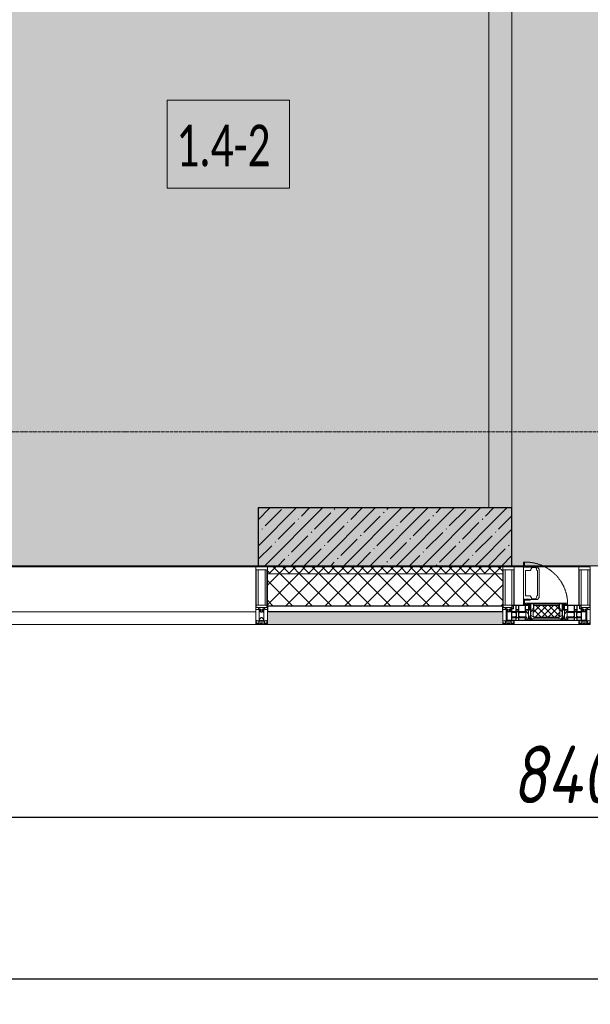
# Model space of a CAD drawing. Header units: millimetres. Extents: x -26888115 to 7466299, y -86687 to 22081.
# Tile 2 of 208: x 37694 to 40168, y -51379 to -47114. Entities that reach past the tile are written whole.
import ezdxf

# ---------------------------------------------------------------- set-up
doc = ezdxf.new("R2010")
doc.units = ezdxf.units.MM
doc.linetypes.add('-D1-02х01', pattern=[3, 2, -1])
doc.linetypes.add('-D1d1-15x02', pattern=[19, 15, -2, 0, -2])
doc.layers.get('Defpoints').update_dxf_attribs({"color": 31})
for name, color, linetype, lineweight in [('_0', 7, 'Continuous', 13), ('A-010-A_ROOM', 7, 'Continuous', 18), ('A-200-M_WALL', 7, 'Continuous', 5), ('A-200-M_WALL_INT', 7, 'Continuous', 5), ('A-200-M_WALL_PAT', 7, 'Continuous', 5), ('A-214-M_CURT_WALL', 7, 'Continuous', 5), ('A-215-M_CURT_PANEL', 7, 'Continuous', 5), ('A-230-M_FLOOR', 7, 'Continuous', 5), ('A-314-M_WINDOW', 7, 'Continuous', 5), ('S-280-M_COLUMN', 7, 'Continuous', 5), ('Z-060-M_DETAIL', 7, 'Continuous', 5), ('Оси', 7, 'Continuous', 5)]:
    doc.layers.add(name, color=color, linetype=linetype, lineweight=lineweight)
doc.styles.add('Calibri Light_2', font='Calibri light.ttf', dxfattribs={"width": 0.7, "height": 250})
doc.styles.add('fl_iso paper', font='isocpeur.ttf', dxfattribs={"width": 0.8, "oblique": 10})
doc.dimstyles.new('In tre 1_100', dxfattribs={"dimscale": 100, "dimtxt": 2.5, "dimasz": 2, "dimexe": 1, "dimexo": 0.7, "dimgap": 0.6, "dimtad": 1, "dimdec": 0, "dimrnd": 5, "dimzin": 0, "dimdsep": 46, "dimtxsty": 'fl_iso paper', "dimblk": 'ARCHTICK', "dimcen": 0, "dimdle": 1, "dimadec": 0, "dimazin": 0, "dimtfac": 1, "dimtdec": 0, "dimtofl": 0, "dimtmove": 1, "dimatfit": 3, "dimldrblk": 'DOT', "dimfxl": 40, "dimtfillclr": 256, "dimtolj": 1, "dimtzin": 0, "dimarcsym": 1})

# ---------------------------------------------------------------- blocks, each defined once
blk = doc.blocks.new('_ArchTick')
at = {"color": 0, "linetype": 'ByBlock', "lineweight": 9, "const_width": 0.15}
blk.add_lwpolyline([(-0.5, -0.5), (0.5, 0.5)], dxfattribs=at)
blk = doc.blocks.new('*D256')
at = {"layer": 'Defpoints', "color": 0, "transparency": 16777216}
for p in [(35918, -50462.7), (44318, -50462.7), (44318, -50568.8)]:
    blk.add_point(p, dxfattribs=at)
at = {"layer": 'Оси', "color": 0, "lineweight": -2, "transparency": 16777216}
for p, q in [((35918, -50532.7), (35918, -50668.8)), ((44318, -50532.7), (44318, -50668.8)), ((35818, -50568.8), (44418, -50568.8))]:
    blk.add_line(p, q, dxfattribs=at)
at = {"layer": 'Оси', "color": 0, "lineweight": -2, "transparency": 16777216, "xscale": 200, "yscale": 200, "zscale": 200, "rotation": 180}
blk.add_blockref('_ArchTick', (35918, -50568.8), dxfattribs=at)
at = {"layer": 'Оси', "color": 0, "lineweight": -2, "transparency": 16777216, "xscale": 200, "yscale": 200, "zscale": 200}
blk.add_blockref('_ArchTick', (44318, -50568.8), dxfattribs=at)
at = {"layer": 'Оси', "color": 0, "transparency": 16777216, "insert": (40118, -50383.8), "char_height": 250, "attachment_point": 5, "style": 'fl_iso paper'}
blk.add_mtext('\\A1;8400', dxfattribs=at)
blk = doc.blocks.new('_DOT')
at = {"color": 0, "linetype": 'ByBlock'}
blk.add_line((-0.5, 0), (-1, 0), dxfattribs=at)
at = {"color": 0, "linetype": 'ByBlock', "const_width": 0.5}
blk.add_lwpolyline([(-0.25, 0, 1), (0.25, 0, 1)], format="xyb", close=True, dxfattribs=at)
blk = doc.blocks.new('*D257')
at = {"layer": 'Defpoints', "color": 0, "transparency": 16777216}
for p in [(35918, -51162.7), (73118, -51162.7), (73118, -51268.8)]:
    blk.add_point(p, dxfattribs=at)
at = {"layer": 'Оси', "color": 0, "lineweight": -2, "transparency": 16777216}
for p, q in [((35918, -51232.7), (35918, -51368.8)), ((73118, -51232.7), (73118, -51368.8)), ((35818, -51268.8), (73218, -51268.8))]:
    blk.add_line(p, q, dxfattribs=at)
at = {"layer": 'Оси', "color": 0, "lineweight": -2, "transparency": 16777216, "xscale": 200, "yscale": 200, "zscale": 200, "rotation": 180}
blk.add_blockref('_ArchTick', (35918, -51268.8), dxfattribs=at)
at = {"layer": 'Оси', "color": 0, "lineweight": -2, "transparency": 16777216, "xscale": 200, "yscale": 200, "zscale": 200}
blk.add_blockref('_ArchTick', (73118, -51268.8), dxfattribs=at)
at = {"layer": 'Оси', "color": 0, "transparency": 16777216, "insert": (54518, -51083.8), "char_height": 250, "attachment_point": 5, "style": 'fl_iso paper'}
blk.add_mtext('\\A1;37200', dxfattribs=at)
blk = doc.blocks.new('A_PAN_Створка - 383мм-4633665-50_AS_Plan_33_Пентхаус')
at = {"layer": 'A-314-M_WINDOW', "linetype": '-D1-02х01'}
blk.add_arc((91.4, -87.5), 183, 244.0254, 247.6265, dxfattribs=at)
blk = doc.blocks.new('System Panel - A_PAN_Glass-V1-50_AS_Plan_33_Пентхаус')
at = {"layer": 'A-215-M_CURT_PANEL'}
for p, q in [((1595, 55), (-1595, 55)), ((-1595, 55), (-1595, 0)), ((1595, 0), (1595, 55)), ((-1595, 0), (1595, 0))]:
    blk.add_line(p, q, dxfattribs=at)
blk = doc.blocks.new('Rectangular Mullion - R_StandardFrame_50Wx250H-5645654-50_AS_Plan_33_Пентхаус')
at = {"layer": 'A-214-M_CURT_WALL'}
blk.add_line((2540, -505), (-500, -505), dxfattribs=at)
blk = doc.blocks.new('A_PAN_Створка - 383мм-V28-50_AS_Plan_33_Пентхаус')
at = {"layer": 'A-215-M_CURT_PANEL'}
h = blk.add_hatch(dxfattribs=at)
h.set_pattern_fill('FP_18', color=256, style=0, pattern_type=2)
h.set_pattern_definition([(225, (3800, -754.981), (14.14214, -14.14214), []), (315, (3800, -754.981), (14.14214, 14.14214), [])])
h.paths.add_polyline_path([(-54.5, -31.8), (-54.9, -34.1), (-57.2, -36.4), (-57.2, -60.8), (-54.6, -63.4), (-53.6, -82.7), (54.6, -81.8), (54.6, -63.4), (57.2, -60.8), (57.2, -36.4), (54.9, -34.1), (54.5, -31.8)])
at = {"layer": 'A-314-M_WINDOW'}
for p, q in [((-67.9, -17), (-171, -17)), ((-171, -17), (-171, -57)), ((-171, -18.5), (-153.5, -18.5)), ((-153.5, -18.5), (-152, -20)), ((-152, -20), (-152, -73.5)), ((-150.5, -17), (-150.5, -29.4)), ((-132.4, -18.6), (-150.5, -18.6)), ((-150.5, -29.4), (-132.4, -29.4)), ((-150.5, -33.6), (-150.5, -68)), ((-136.3, -33.6), (-150.5, -33.6)), ((-137.2, -31), (-135.8, -35)), ((-132.5, -31), (-137.2, -31)), ((-132.1, -36.8), (-135.8, -35)), ((-132.5, -31.9), (-133.4, -33.7)), ((-133.4, -33.7), (-130.1, -35.3)), ((-132.5, -31.9), (-132.5, -31)), ((-132.4, -29.4), (-132.4, -18.6)), ((-132.1, -49), (-132.1, -36.8)), ((-131, -18.2), (-131, -29.5)), ((-120.8, -18.2), (-131, -18.2)), ((-131, -29.5), (-120.8, -29.5)), ((-131, -30.9), (-131, -33)), ((-120.8, -30.9), (-131, -30.9)), ((-129.4, -34.6), (-131, -33)), ((-130.1, -35.3), (-129.4, -34.6)), ((-130.1, -35.3), (-130.1, -50.4)), ((-122.4, -34.6), (-120.8, -33)), ((-121.7, -35.3), (-122.4, -34.6)), ((-118.4, -33.7), (-121.7, -35.3)), ((-121.7, -35.3), (-121.7, -50.4)), ((-120.8, -18.2), (-120.8, -29.5)), ((-120.8, -30.9), (-120.8, -33)), ((-119.7, -36.8), (-115.9, -35)), ((-119.7, -49), (-119.7, -36.8)), ((-119.3, -18.6), (-92.5, -18.6)), ((-119.3, -29.4), (-119.3, -18.6)), ((-92.5, -29.4), (-119.3, -29.4)), ((-119.3, -31), (-114.6, -31)), ((-119.3, -31.9), (-119.3, -31)), ((-119.3, -31.9), (-118.4, -33.7)), ((-114.6, -31), (-115.9, -35)), ((-94.1, -33.5), (-115.4, -33.5)), ((-89.9, -35.1), (-94.1, -33.5)), ((-92.5, -18.6), (-92.5, -29.4)), ((-90.8, -18.5), (-90.8, -29.4)), ((-87.3, -18.5), (-90.8, -18.5)), ((-90.8, -29.4), (-85.9, -29.4)), ((-89.9, -32.5), (-89.9, -35.1)), ((-85.9, -32.5), (-89.9, -32.5)), ((-89.9, -35.1), (-89.9, -50.9)), ((-87.3, -20.4), (-87.3, -18.5)), ((-87.3, -20.4), (-87.3, -21.9)), ((-84.8, -20.4), (-87.3, -20.4)), ((-87.3, -21.9), (-85.9, -21.9)), ((-85.9, -18.2), (-85.9, -20.4)), ((-75.9, -18.2), (-85.9, -18.2)), ((-85.9, -21.9), (-85.9, -29.4)), ((-85.9, -29.4), (-85.9, -32.5)), ((-83.4, -20.4), (-84.8, -20.4)), ((-70, -33.8), (-83.4, -20.4)), ((-78, -84), (-78, -23.5)), ((-78, -23.5), (-67.9, -23.5)), ((-78, -36.8), (-70, -36.8)), ((-78, -45.6), (-78, -36.8)), ((-75.9, -21.5), (-75.9, -18.2)), ((-75.9, -21.5), (-75.9, -23.5)), ((-74.9, -21.5), (-75.9, -21.5)), ((-75.9, -23.5), (-73, -23.5)), ((-74.9, -17.9), (-74.9, -21.5)), ((-68.9, -17.9), (-74.9, -17.9)), ((-67.2, -29.3), (-73, -23.5)), ((-61.4, -23.5), (-70, -32.1)), ((-70, -32.1), (-70, -62.5)), ((-70, -36.8), (-70, -33.8)), ((-68.9, -21.5), (-68.9, -17.9)), ((-67.9, -21.5), (-68.9, -21.5)), ((67.9, -17), (-67.9, -17)), ((-61.4, -23.5), (-67.9, -17)), ((-67.9, -17), (-67.9, -23.5)), ((-67.9, -17), (67.9, -17)), ((-67.9, -21.5), (-67.9, -23.5)), ((-67.9, -23.5), (-64.6, -26.8)), ((-67.9, -23.5), (-64.6, -26.8)), ((-64.6, -26.8), (-67.2, -29.3)), ((-64.6, -26.8), (-61.4, -23.5)), ((61.4, -23.5), (-61.4, -23.5)), ((67.9, -17), (61.4, -23.5)), ((70, -32.1), (61.4, -23.5)), ((61.4, -23.5), (64.6, -26.8)), ((67.9, -23.5), (64.6, -26.8)), ((64.6, -26.8), (67.9, -23.5)), ((64.6, -26.8), (67.2, -29.3)), ((67.2, -29.3), (73, -23.5)), ((67.9, -23.5), (67.9, -17)), ((171, -17), (67.9, -17)), ((67.9, -21.5), (67.9, -23.5)), ((67.9, -21.5), (68.9, -21.5)), ((67.9, -23.5), (78, -23.5)), ((68.9, -17.9), (74.9, -17.9)), ((68.9, -21.5), (68.9, -17.9)), ((70, -33.8), (83.4, -20.4)), ((70, -62.5), (70, -32.1)), ((70, -36.8), (70, -33.8)), ((78, -36.8), (70, -36.8)), ((75.9, -23.5), (73, -23.5)), ((74.9, -17.9), (74.9, -21.5)), ((74.9, -21.5), (75.9, -21.5)), ((75.9, -18.2), (85.9, -18.2)), ((75.9, -21.5), (75.9, -18.2)), ((75.9, -21.5), (75.9, -23.5)), ((78, -23.5), (78, -84)), ((78, -45.6), (78, -36.8)), ((83.4, -20.4), (84.8, -20.4)), ((84.8, -20.4), (87.3, -20.4)), ((85.9, -18.2), (85.9, -20.4)), ((85.9, -21.9), (85.9, -29.4)), ((87.3, -21.9), (85.9, -21.9)), ((85.9, -29.4), (85.9, -32.5)), ((90.8, -29.4), (85.9, -29.4)), ((85.9, -32.5), (89.9, -32.5)), ((87.3, -18.5), (90.8, -18.5)), ((87.3, -20.4), (87.3, -18.5)), ((87.3, -20.4), (87.3, -21.9)), ((89.9, -32.5), (89.9, -35.1)), ((89.9, -35.1), (94.1, -33.5)), ((89.9, -35.1), (89.9, -50.9)), ((90.8, -18.5), (90.8, -29.4)), ((92.5, -18.6), (92.5, -29.4)), ((119.3, -18.6), (92.5, -18.6)), ((92.5, -29.4), (119.3, -29.4)), ((94.1, -33.5), (115.4, -33.5)), ((114.6, -31), (115.9, -35)), ((119.3, -31), (114.6, -31)), ((119.7, -36.8), (115.9, -35)), ((119.3, -31.9), (118.4, -33.7)), ((118.4, -33.7), (121.7, -35.3)), ((119.3, -29.4), (119.3, -18.6)), ((119.3, -31.9), (119.3, -31)), ((119.7, -49), (119.7, -36.8)), ((120.8, -18.2), (120.8, -29.5)), ((120.8, -18.2), (131, -18.2)), ((131, -29.5), (120.8, -29.5)), ((120.8, -30.9), (120.8, -33)), ((120.8, -30.9), (131, -30.9)), ((122.4, -34.6), (120.8, -33)), ((121.7, -35.3), (122.4, -34.6)), ((121.7, -35.3), (121.7, -50.4)), ((129.4, -34.6), (131, -33)), ((130.1, -35.3), (129.4, -34.6)), ((133.4, -33.7), (130.1, -35.3)), ((130.1, -35.3), (130.1, -50.4)), ((131, -18.2), (131, -29.5)), ((131, -30.9), (131, -33)), ((132.1, -36.8), (135.8, -35)), ((132.1, -49), (132.1, -36.8)), ((132.4, -18.6), (150.5, -18.6)), ((132.4, -29.4), (132.4, -18.6)), ((150.5, -29.4), (132.4, -29.4)), ((132.5, -31), (137.2, -31)), ((132.5, -31.9), (132.5, -31)), ((132.5, -31.9), (133.4, -33.7)), ((137.2, -31), (135.8, -35)), ((136.3, -33.6), (150.5, -33.6)), ((150.5, -17), (150.5, -29.4)), ((150.5, -33.6), (150.5, -68)), ((153.5, -18.5), (152, -20)), ((152, -20), (152, -73.5)), ((171, -18.5), (153.5, -18.5)), ((171, -57), (171, -17)), ((-171, -55.5), (-152, -55.5)), ((-171, -57), (-156, -57)), ((-153, -60), (-153, -73.5)), ((-153, -73.5), (-150, -73.5)), ((-136.4, -52.4), (-150.5, -52.4)), ((-150.5, -56.6), (-132.4, -56.6)), ((-150.5, -68), (-143.5, -68)), ((-150.5, -69.5), (-150.5, -73.5)), ((-145, -69.5), (-150.5, -69.5)), ((-150, -73.5), (-150, -84)), ((-150, -84), (-78, -84)), ((-148.5, -81), (-148.5, -82.5)), ((-143.5, -81), (-148.5, -81)), ((-148.5, -82.5), (-132.4, -82.5)), ((-145, -69.5), (-145, -79.5)), ((-143.5, -68), (-143.5, -81)), ((-137.2, -54.8), (-135.8, -50.8)), ((-132.5, -54.8), (-137.2, -54.8)), ((-132.1, -49), (-135.8, -50.8)), ((-133.4, -52), (-130.1, -50.4)), ((-132.5, -53.8), (-133.4, -52)), ((-132.5, -53.8), (-132.5, -54.8)), ((-132.4, -56.6), (-132.4, -82.5)), ((-129.4, -51.1), (-131, -52.7)), ((-131, -55.1), (-131, -52.7)), ((-120.8, -55.1), (-131, -55.1)), ((-131, -56.5), (-131, -62.6)), ((-131, -56.5), (-120.8, -56.5)), ((-120.8, -62.6), (-131, -62.6)), ((-131, -64.6), (-120.8, -64.6)), ((-131, -82.5), (-131, -64.6)), ((-131, -82.5), (-120.8, -82.5)), ((-130.1, -50.4), (-129.4, -51.1)), ((-121.7, -50.4), (-122.4, -51.1)), ((-122.4, -51.1), (-120.8, -52.7)), ((-118.4, -52), (-121.7, -50.4)), ((-120.8, -55.1), (-120.8, -52.7)), ((-120.8, -56.5), (-120.8, -62.6)), ((-120.8, -82.5), (-120.8, -64.6)), ((-119.7, -49), (-115.9, -50.8)), ((-119.3, -53.8), (-118.4, -52)), ((-119.3, -53.8), (-119.3, -54.8)), ((-119.3, -54.8), (-114.6, -54.8)), ((-119.3, -56.6), (-119.3, -82.5)), ((-92.5, -56.6), (-119.3, -56.6)), ((-119.3, -82.5), (-92.5, -82.5)), ((-114.6, -54.8), (-115.9, -50.8)), ((-94.1, -52.5), (-115.3, -52.5)), ((-89.9, -50.9), (-94.1, -52.5)), ((-92.5, -56.6), (-92.5, -82.5)), ((-90.8, -56.6), (-85.9, -56.6)), ((-90.8, -62.7), (-90.8, -56.6)), ((-80.4, -62.7), (-90.8, -62.7)), ((-90.8, -64.6), (-90.8, -82.5)), ((-80.1, -64.6), (-90.8, -64.6)), ((-90.8, -82.5), (-79.5, -82.5)), ((-89.9, -52.2), (-89.9, -50.9)), ((-89.9, -52.2), (-88.6, -53.5)), ((-85.9, -53.5), (-88.6, -53.5)), ((-85.9, -53.5), (-78, -45.6)), ((-85.9, -56.6), (-85.9, -53.5)), ((-78, -84), (-85, -84)), ((-85, -84), (-85, -87.5)), ((-80.4, -61.1), (-80.4, -62.7)), ((-78, -61.1), (-80.4, -61.1)), ((-80.1, -66.1), (-80.1, -64.6)), ((-78, -66.1), (-80.1, -66.1)), ((-79.5, -80.6), (-78, -80.6)), ((-79.5, -82.5), (-79.5, -80.6)), ((-78, -66.1), (-78, -61.1)), ((-78, -87.5), (-78, -84)), ((-78, -84), (-73.9, -84)), ((-70, -62.5), (-73.9, -62.5)), ((-73.9, -62.5), (-73.9, -87.5)), ((73.9, -62.5), (70, -62.5)), ((73.9, -87.5), (73.9, -62.5)), ((73.9, -84), (78, -84)), ((85.9, -53.5), (78, -45.6)), ((78, -61.1), (80.4, -61.1)), ((78, -66.1), (78, -61.1)), ((78, -66.1), (80.1, -66.1)), ((79.5, -80.6), (78, -80.6)), ((78, -87.5), (78, -84)), ((78, -84), (85, -84)), ((78, -84), (150, -84)), ((79.5, -82.5), (79.5, -80.6)), ((90.8, -82.5), (79.5, -82.5)), ((80.1, -64.6), (90.8, -64.6)), ((80.1, -66.1), (80.1, -64.6)), ((80.4, -61.1), (80.4, -62.7)), ((80.4, -62.7), (90.8, -62.7)), ((85, -84), (85, -87.5)), ((85.9, -53.5), (88.6, -53.5)), ((85.9, -56.6), (85.9, -53.5)), ((90.8, -56.6), (85.9, -56.6)), ((89.9, -52.2), (88.6, -53.5)), ((89.9, -50.9), (94.1, -52.5)), ((89.9, -52.2), (89.9, -50.9)), ((90.8, -62.7), (90.8, -56.6)), ((90.8, -64.6), (90.8, -82.5)), ((92.5, -56.6), (119.3, -56.6)), ((92.5, -56.6), (92.5, -82.5)), ((119.3, -82.5), (92.5, -82.5)), ((94.1, -52.5), (115.3, -52.5)), ((114.6, -54.8), (115.9, -50.8)), ((119.3, -54.8), (114.6, -54.8)), ((119.7, -49), (115.9, -50.8)), ((118.4, -52), (121.7, -50.4)), ((119.3, -53.8), (118.4, -52)), ((119.3, -53.8), (119.3, -54.8)), ((119.3, -56.6), (119.3, -82.5)), ((122.4, -51.1), (120.8, -52.7)), ((120.8, -55.1), (120.8, -52.7)), ((120.8, -55.1), (131, -55.1)), ((120.8, -56.5), (120.8, -62.6)), ((131, -56.5), (120.8, -56.5)), ((120.8, -62.6), (131, -62.6)), ((120.8, -82.5), (120.8, -64.6)), ((131, -64.6), (120.8, -64.6)), ((131, -82.5), (120.8, -82.5)), ((121.7, -50.4), (122.4, -51.1)), ((130.1, -50.4), (129.4, -51.1)), ((129.4, -51.1), (131, -52.7)), ((133.4, -52), (130.1, -50.4)), ((131, -55.1), (131, -52.7)), ((131, -56.5), (131, -62.6)), ((131, -82.5), (131, -64.6)), ((132.1, -49), (135.8, -50.8)), ((150.5, -56.6), (132.4, -56.6)), ((132.4, -56.6), (132.4, -82.5)), ((148.5, -82.5), (132.4, -82.5)), ((132.5, -53.8), (133.4, -52)), ((132.5, -53.8), (132.5, -54.8)), ((132.5, -54.8), (137.2, -54.8)), ((137.2, -54.8), (135.8, -50.8)), ((136.4, -52.4), (150.5, -52.4)), ((143.5, -68), (143.5, -81)), ((150.5, -68), (143.5, -68)), ((143.5, -81), (148.5, -81)), ((145, -69.5), (150.5, -69.5)), ((145, -69.5), (145, -79.5)), ((148.5, -81), (148.5, -82.5)), ((150, -84), (150, -73.5)), ((150, -73.5), (153, -73.5)), ((150.5, -69.5), (150.5, -73.5)), ((171, -55.5), (152, -55.5)), ((153, -73.5), (153, -60)), ((156, -57), (171, -57)), ((-73.9, -87.5), (-91.5, -87.5)), ((-91.5, -87.5), (-91.5, -92)), ((-91.5, -92), (91.5, -92)), ((-85, -87.5), (-78, -87.5)), ((91.5, -87.5), (73.9, -87.5)), ((85, -87.5), (78, -87.5)), ((91.5, -92), (91.5, -87.5))]:
    blk.add_line(p, q, dxfattribs=at)
for centre, start, end in [((-156, -60), 0, 90), ((156, -60), 90, 180)]:
    blk.add_arc(centre, 3, start, end, dxfattribs=at)
at = {"layer": 'A-314-M_WINDOW', "linetype": '-D1-02х01'}
blk.add_arc((91.4, -87.5), 183, 181.4091, 271.1445, dxfattribs=at)
at = {"layer": 'Z-060-M_DETAIL'}
for p, q in [((-70, -32.1), (-61.4, -23.5)), ((-70, -62.5), (-70, -32.1)), ((-67.8, -38.3), (-65.7, -37.4)), ((-67.8, -55.7), (-67.8, -38.3)), ((-65.7, -37.4), (-60.8, -34.7)), ((61.4, -23.5), (-61.4, -23.5)), ((-60.8, -34.7), (-57.3, -35.9)), ((-55.2, -33.8), (-57.3, -35.9)), ((-54.9, -34.1), (-57.2, -36.4)), ((-57.2, -36.4), (-57.2, -60.8)), ((-55.2, -33.8), (-54.8, -31.5)), ((-54.9, -25.8), (-53.9, -24.8)), ((-54.9, -29.5), (-54.9, -25.8)), ((-53.9, -30.5), (-54.9, -29.5)), ((-54.5, -31.8), (-54.9, -34.1)), ((0, -31.5), (-54.8, -31.5)), ((54.5, -31.8), (-54.5, -31.8)), ((-53.9, -24.8), (53.9, -24.8)), ((53.9, -30.5), (-53.9, -30.5)), ((0, -31.5), (54.8, -31.5)), ((54.9, -25.8), (53.9, -24.8)), ((53.9, -30.5), (54.9, -29.5)), ((54.9, -34.1), (54.5, -31.8)), ((55.2, -33.8), (54.8, -31.5)), ((54.9, -29.5), (54.9, -25.8)), ((57.2, -36.4), (54.9, -34.1)), ((55.2, -33.8), (57.3, -35.9)), ((57.2, -60.8), (57.2, -36.4)), ((60.8, -34.7), (57.3, -35.9)), ((65.7, -37.4), (60.8, -34.7)), ((70, -32.1), (61.4, -23.5)), ((67.8, -38.3), (65.7, -37.4)), ((67.8, -55.7), (67.8, -38.3)), ((70, -62.5), (70, -32.1)), ((-73.9, -62.5), (-70, -62.5)), ((-73.9, -87.5), (-73.9, -62.5)), ((-69.4, -66.5), (-73.9, -66.5)), ((-73.9, -81.5), (-69.4, -81.5)), ((-69.4, -81.5), (-69.4, -66.5)), ((-61.7, -62.5), (-67.9, -62.5)), ((-67.9, -62.5), (-67.9, -89.3)), ((-66, -56.5), (-67.8, -55.7)), ((-66, -56.5), (-62, -59.1)), ((-62, -59.1), (-60.7, -61)), ((-61.7, -64.9), (-61.7, -62.5)), ((-60.1, -67.7), (-61.7, -64.9)), ((-60.7, -61), (-57.4, -61)), ((-56.4, -67.7), (-60.1, -67.7)), ((-57.4, -61), (-54.9, -63.5)), ((-57.2, -60.8), (-54.6, -63.4)), ((-56.4, -89.4), (-56.4, -67.7)), ((-54.9, -63.5), (-54.9, -81.9)), ((-54.9, -81.9), (-53.8, -83)), ((-54.9, -85.6), (-53.9, -84.6)), ((-54.6, -63.4), (-54.6, -81.8)), ((-54.6, -81.8), (-53.6, -82.7)), ((-53.9, -84.6), (53.9, -84.6)), ((53.8, -83), (-53.8, -83)), ((-53.6, -82.7), (53.6, -82.7)), ((53.6, -82.7), (54.6, -81.8)), ((54.9, -81.9), (53.8, -83)), ((54.9, -85.6), (53.9, -84.6)), ((54.6, -63.4), (57.2, -60.8)), ((54.6, -81.8), (54.6, -63.4)), ((57.4, -61), (54.9, -63.5)), ((54.9, -63.5), (54.9, -81.9)), ((56.4, -67.7), (60.1, -67.7)), ((56.4, -89.4), (56.4, -67.7)), ((60.7, -61), (57.4, -61)), ((60.1, -67.7), (61.7, -64.9)), ((62, -59.1), (60.7, -61)), ((61.7, -62.5), (67.9, -62.5)), ((61.7, -64.9), (61.7, -62.5)), ((66, -56.5), (62, -59.1)), ((66, -56.5), (67.8, -55.7)), ((67.9, -62.5), (67.9, -89.3)), ((69.4, -66.5), (73.9, -66.5)), ((69.4, -81.5), (69.4, -66.5)), ((73.9, -81.5), (69.4, -81.5)), ((73.9, -62.5), (70, -62.5)), ((73.9, -87.5), (73.9, -62.5)), ((-91.5, -87.5), (-73.9, -87.5)), ((-91.5, -92), (-91.5, -87.5)), ((-91.5, -92), (91.5, -92)), ((-83.4, -90.3), (-83.4, -87.5)), ((-83.4, -90.3), (-69.4, -90.3)), ((-69.4, -85.5), (-73.9, -85.5)), ((-69.4, -90.3), (-69.4, -85.5)), ((-67.9, -89.3), (-66.9, -90.3)), ((-66.9, -90.3), (-57.4, -90.3)), ((-57.4, -90.3), (-56.4, -89.4)), ((-54.9, -89.3), (-54.9, -85.6)), ((-53.9, -90.3), (-54.9, -89.3)), ((53.9, -90.3), (-53.9, -90.3)), ((53.9, -90.3), (54.9, -89.3)), ((54.9, -89.3), (54.9, -85.6)), ((57.4, -90.3), (56.4, -89.4)), ((66.9, -90.3), (57.4, -90.3)), ((67.9, -89.3), (66.9, -90.3)), ((69.4, -85.5), (73.9, -85.5)), ((69.4, -90.3), (69.4, -85.5)), ((83.4, -90.3), (69.4, -90.3)), ((91.5, -87.5), (73.9, -87.5)), ((83.4, -90.3), (83.4, -87.5)), ((91.5, -92), (91.5, -87.5))]:
    blk.add_line(p, q, dxfattribs=at)
at = {"layer": 'Z-060-M_DETAIL', "color": 9, "true_color": 0xc8c8c8}
for p, q in [((39.7, -109), (31.1, -117.6)), ((31.1, -117.6), (31.1, -240.4)), ((41.4, -123.8), (39.1, -124.2)), ((39.1, -179), (39.1, -124.2)), ((70.1, -109), (39.7, -109)), ((41.4, -123.8), (43.5, -121.7)), ((45, -113.3), (42.3, -118.2)), ((42.3, -118.2), (43.5, -121.7)), ((45.9, -111.2), (45, -113.3)), ((63.3, -111.2), (45.9, -111.2)), ((64.1, -113), (63.3, -111.2)), ((64.1, -113), (66.7, -117)), ((66.7, -117), (68.6, -118.3)), ((68.6, -118.3), (68.6, -121.6)), ((68.6, -121.6), (71.1, -124.1)), ((70.1, -105.1), (70.1, -109)), ((95.1, -105.1), (70.1, -105.1)), ((71.1, -124.1), (89.5, -124.1)), ((74.1, -109.6), (74.1, -105.1)), ((89.1, -109.6), (74.1, -109.6)), ((89.1, -105.1), (89.1, -109.6)), ((89.5, -124.1), (90.6, -125.2)), ((90.6, -125.2), (90.6, -232.8)), ((93.1, -109.6), (93.1, -105.1)), ((97.9, -109.6), (93.1, -109.6)), ((95.1, -87.5), (95.1, -105.1)), ((99.6, -87.5), (95.1, -87.5)), ((97.9, -95.6), (95.1, -95.6)), ((97.9, -95.6), (97.9, -109.6)), ((99.6, -270.5), (99.6, -87.5)), ((39.1, -179), (39.1, -233.8)), ((39.7, -249), (31.1, -240.4)), ((41.4, -234.2), (39.1, -233.8)), ((70.1, -249), (39.7, -249)), ((41.4, -234.2), (43.5, -236.3)), ((42.3, -239.8), (43.5, -236.3)), ((45, -244.7), (42.3, -239.8)), ((45.9, -246.8), (45, -244.7)), ((63.3, -246.8), (45.9, -246.8)), ((64.1, -245), (63.3, -246.8)), ((64.1, -245), (66.7, -241)), ((66.7, -241), (68.6, -239.7)), ((68.6, -236.4), (71.1, -233.9)), ((68.6, -239.7), (68.6, -236.4)), ((70.1, -252.9), (70.1, -249)), ((95.1, -252.9), (70.1, -252.9)), ((71.1, -233.9), (89.5, -233.9)), ((74.1, -248.4), (74.1, -252.9)), ((89.1, -248.4), (74.1, -248.4)), ((89.1, -252.9), (89.1, -248.4)), ((89.5, -233.9), (90.6, -232.8)), ((93.1, -248.4), (93.1, -252.9)), ((97.9, -248.4), (93.1, -248.4)), ((95.1, -270.5), (95.1, -252.9)), ((97.9, -262.4), (97.9, -248.4)), ((97.9, -262.4), (95.1, -262.4)), ((99.6, -270.5), (95.1, -270.5))]:
    blk.add_line(p, q, dxfattribs=at)
blk = doc.blocks.new('Rectangular Mullion - 50Wx250H-V29-50_AS_Plan_33_Пентхаус')
at = {"layer": 'Z-060-M_DETAIL'}
for p, q in [((-25, 65.2), (-25, 250)), ((-25, 250), (0, 250)), ((-23, 237.3), (0, 237.3)), ((-23, 237.3), (-23, 73.6)), ((-14.9, 84), (-14.9, 237.3)), ((25, 250), (0, 250)), ((23, 237.3), (0, 237.3)), ((14.9, 84), (14.9, 237.3)), ((23, 237.3), (23, 84)), ((25, 84), (25, 250)), ((-14, 65.2), (-25, 65.2)), ((0, 84), (-23, 84)), ((-0.5, 73.6), (-23, 73.6)), ((-14, 71.3), (-14, 65.2)), ((-10, 71.3), (-14, 71.3)), ((-10, 53), (-10, 71.3)), ((-8.7, 53), (-10, 53)), ((-10, 53), (-10, 17)), ((-8.7, 53), (-7, 54.7)), ((-7, 65.2), (-5.9, 67.3)), ((-7, 65.2), (-7, 54.7)), ((-4.1, 67.3), (-5.9, 67.3)), ((-4.1, 67.3), (-2.9, 65.1)), ((-2.9, 65.1), (-2.9, 57)), ((0, 84), (15, 84)), ((0.5, 73.6), (15, 73.6)), ((4.1, 67.3), (2.9, 65.1)), ((2.9, 65.1), (2.9, 57)), ((4.1, 67.3), (5.9, 67.3)), ((7, 65.2), (5.9, 67.3)), ((7, 65.2), (7, 57)), ((10, 71.3), (12, 71.3)), ((10, 57.4), (10, 71.3)), ((-23.8, 14.6), (-25, 14.2)), ((-25, 0), (-25, 14.2)), ((-22.3, 17), (-23.8, 17)), ((-23.8, 17), (-23.8, 14.6)), ((-22.5, 10.6), (-23.8, 14.6)), ((-22.5, 10.6), (-23.7, 9.9)), ((-23.7, 1.3), (-23.7, 9.9)), ((-23.7, 1.3), (-11.8, 1.3)), ((-23.2, 10.2), (-22.5, 8)), ((-22.5, 8), (-22.5, 4.5)), ((-21.3, 4.5), (-22.5, 4.5)), ((-22.3, 17), (-22.3, 16)), ((-22.3, 16), (-21.3, 16)), ((-19, 17.6), (-21.3, 16)), ((-21.3, 4.5), (-21.3, 6.5)), ((-21.3, 6.5), (-14.2, 6.5)), ((-18.4, 16.6), (-19, 17.6)), ((-7.4, 16.6), (-18.4, 16.6)), ((-14.2, 6.5), (-14.2, 4.5)), ((-13.2, 4.5), (-14.2, 4.5)), ((-13.2, 4.5), (-12.2, 7.2)), ((-12.7, 7.6), (-11.3, 11.4)), ((-12.7, 7.6), (-11.8, 6.9)), ((-12.2, 9), (-12.2, 14.8)), ((-12.2, 14.8), (0, 14.8)), ((-11.8, 1.3), (-11.8, 6.9)), ((-10.5, 11.2), (-11.3, 11.4)), ((-10.5, 1.5), (-10.5, 11.2)), ((-4.8, 1.5), (-10.5, 1.5)), ((-10, 17), (-7.5, 17)), ((-8.5, 23), (-6, 25.5)), ((-8.5, 18.5), (-8.5, 23)), ((-7.5, 18.5), (-8.5, 18.5)), ((-7.5, 17), (-7.5, 18.5)), ((-7.4, 18), (-7.4, 16.6)), ((-6, 18), (-7.4, 18)), ((0, 8), (-4.8, 8)), ((-4.8, 1.5), (-4.8, 8)), ((-2.6, 16.8), (0, 16.8)), ((2.6, 16.8), (0, 16.8)), ((0, 14.8), (0, 16.8)), ((0, 14.8), (0, 16.8)), ((12.2, 14.8), (0, 14.8)), ((0, 0), (0, 8)), ((0, 8), (4.8, 8)), ((0, 0), (0, 8)), ((4.8, 1.5), (4.8, 8)), ((4.8, 1.5), (10.5, 1.5)), ((7.4, 16.6), (18.4, 16.6)), ((10.5, 11.2), (11.3, 11.4)), ((10.5, 1.5), (10.5, 11.2)), ((12.7, 7.6), (11.3, 11.4)), ((12.7, 7.6), (11.8, 6.9)), ((11.8, 1.3), (11.8, 6.9)), ((23.7, 1.3), (11.8, 1.3)), ((12.2, 9), (12.2, 14.8)), ((13.2, 4.5), (12.2, 7.2)), ((13.2, 4.5), (14.2, 4.5)), ((21.3, 6.5), (14.2, 6.5)), ((14.2, 6.5), (14.2, 4.5)), ((20, 17), (21.3, 16)), ((22.3, 16), (21.3, 16)), ((21.3, 4.5), (21.3, 6.5)), ((21.3, 4.5), (22.5, 4.5)), ((22.3, 17), (22.3, 16)), ((22.5, 10.6), (23.8, 14.6)), ((22.5, 10.6), (23.7, 9.9)), ((23.2, 10.2), (22.5, 8)), ((22.5, 8), (22.5, 4.5)), ((23.7, 1.3), (23.7, 9.9)), ((23.8, 17), (23.8, 14.6)), ((23.8, 14.6), (25, 14.2)), ((25, 0), (25, 14.2)), ((-25, 0), (0, 0)), ((25, 0), (0, 0))]:
    blk.add_line(p, q, dxfattribs=at)
for centre, start, end in [((-0.5, 73.1), 360, 90), ((0.5, 73.1), 90, 180)]:
    blk.add_arc(centre, 0.5, start, end, dxfattribs=at)
blk = doc.blocks.new('Rectangular Mullion - R_StandardFrame_50Wx250H-4298508-50_AS_Plan_33_Пентхаус')
at = {"layer": 'A-214-M_CURT_WALL', "lineweight": 9}
for p, q in [((-25, -250), (-25, 0)), ((-25, 0), (25, 0)), ((25, 0), (25, -17)), ((25, -84), (25, -250)), ((25, -250), (-25, -250))]:
    blk.add_line(p, q, dxfattribs=at)
blk = doc.blocks.new('Rectangular Mullion - 50Wx250H-V7-50_AS_Plan_33_Пентхаус')
at = {"layer": 'Z-060-M_DETAIL'}
for p, q in [((-25, 84), (-25, 250)), ((-25, 250), (0, 250)), ((-23, 237.3), (0, 237.3)), ((-23, 237.3), (-23, 84)), ((-14.9, 84), (-14.9, 237.3)), ((25, 250), (0, 250)), ((23, 237.3), (0, 237.3)), ((14.9, 84), (14.9, 237.3)), ((23, 237.3), (23, 73.6)), ((25, 65.2), (25, 250)), ((0, 84), (-15, 84)), ((-0.5, 73.6), (-15, 73.6)), ((-10, 71.3), (-12, 71.3)), ((-10, 57.4), (-10, 71.3)), ((-7, 65.2), (-5.9, 67.3)), ((-7, 65.2), (-7, 57)), ((-4.1, 67.3), (-5.9, 67.3)), ((-4.1, 67.3), (-2.9, 65.1)), ((-2.9, 65.1), (-2.9, 57)), ((0, 84), (23, 84)), ((0.5, 73.6), (23, 73.6)), ((4.1, 67.3), (2.9, 65.1)), ((2.9, 65.1), (2.9, 57)), ((4.1, 67.3), (5.9, 67.3)), ((7, 65.2), (5.9, 67.3)), ((7, 65.2), (7, 54.7)), ((8.7, 53), (7, 54.7)), ((8.7, 53), (10, 53)), ((10, 71.3), (14, 71.3)), ((10, 53), (10, 71.3)), ((10, 53), (10, 17)), ((14, 71.3), (14, 65.2)), ((14, 65.2), (25, 65.2)), ((-23.8, 14.6), (-25, 14.2)), ((-25, 0), (-25, 14.2)), ((-23.8, 17), (-23.8, 14.6)), ((-22.5, 10.6), (-23.8, 14.6)), ((-22.5, 10.6), (-23.7, 9.9)), ((-23.7, 1.3), (-23.7, 9.9)), ((-23.7, 1.3), (-11.8, 1.3)), ((-23.2, 10.2), (-22.5, 8)), ((-22.5, 8), (-22.5, 4.5)), ((-21.3, 4.5), (-22.5, 4.5)), ((-22.3, 17), (-22.3, 16)), ((-22.3, 16), (-21.3, 16)), ((-19.9, 17), (-21.3, 16)), ((-21.3, 4.5), (-21.3, 6.5)), ((-21.3, 6.5), (-14.2, 6.5)), ((-7.4, 16.6), (-18.4, 16.6)), ((-14.2, 6.5), (-14.2, 4.5)), ((-13.2, 4.5), (-14.2, 4.5)), ((-13.2, 4.5), (-12.2, 7.2)), ((-12.7, 7.6), (-11.3, 11.4)), ((-12.7, 7.6), (-11.8, 6.9)), ((-12.2, 9), (-12.2, 14.8)), ((-12.2, 14.8), (0, 14.8)), ((-11.8, 1.3), (-11.8, 6.9)), ((-10.5, 11.2), (-11.3, 11.4)), ((-10.5, 1.5), (-10.5, 11.2)), ((-4.8, 1.5), (-10.5, 1.5)), ((0, 8), (-4.8, 8)), ((-4.8, 1.5), (-4.8, 8)), ((-2.6, 16.8), (0, 16.8)), ((2.6, 16.8), (0, 16.8)), ((0, 14.8), (0, 16.8)), ((0, 14.8), (0, 16.8)), ((12.2, 14.8), (0, 14.8)), ((0, 0), (0, 8)), ((0, 8), (4.8, 8)), ((0, 0), (0, 8)), ((4.8, 1.5), (4.8, 8)), ((4.8, 1.5), (10.5, 1.5)), ((8.5, 23), (6, 25.5)), ((6, 18), (7.4, 18)), ((7.4, 18), (7.4, 16.6)), ((7.4, 16.6), (18.4, 16.6)), ((7.5, 18.5), (8.5, 18.5)), ((7.5, 17), (7.5, 18.5)), ((10, 17), (7.5, 17)), ((8.5, 18.5), (8.5, 23)), ((10.5, 11.2), (11.3, 11.4)), ((10.5, 1.5), (10.5, 11.2)), ((12.7, 7.6), (11.3, 11.4)), ((12.7, 7.6), (11.8, 6.9)), ((11.8, 1.3), (11.8, 6.9)), ((23.7, 1.3), (11.8, 1.3)), ((12.2, 9), (12.2, 14.8)), ((13.2, 4.5), (12.2, 7.2)), ((13.2, 4.5), (14.2, 4.5)), ((21.3, 6.5), (14.2, 6.5)), ((14.2, 6.5), (14.2, 4.5)), ((18.4, 16.6), (19, 17.6)), ((19, 17.6), (21.3, 16)), ((22.3, 16), (21.3, 16)), ((21.3, 4.5), (21.3, 6.5)), ((21.3, 4.5), (22.5, 4.5)), ((22.3, 17), (22.3, 16)), ((22.3, 17), (23.8, 17)), ((22.5, 10.6), (23.8, 14.6)), ((22.5, 10.6), (23.7, 9.9)), ((23.2, 10.2), (22.5, 8)), ((22.5, 8), (22.5, 4.5)), ((23.7, 1.3), (23.7, 9.9)), ((23.8, 17), (23.8, 14.6)), ((23.8, 14.6), (25, 14.2)), ((25, 0), (25, 14.2)), ((-25, 0), (0, 0)), ((25, 0), (0, 0))]:
    blk.add_line(p, q, dxfattribs=at)
for centre, start, end in [((-0.5, 73.1), 360, 90), ((0.5, 73.1), 90, 180)]:
    blk.add_arc(centre, 0.5, start, end, dxfattribs=at)
blk = doc.blocks.new('Rectangular Mullion - R_StandardFrame_50Wx250H-V8-50_AS_Plan_33_Пентхаус')
at = {"layer": 'A-214-M_CURT_WALL', "lineweight": 9}
for p, q in [((-25, -17), (-25, 0)), ((-25, 0), (25, 0)), ((25, 0), (25, -250)), ((-25, -250), (-25, -84)), ((25, -250), (-25, -250))]:
    blk.add_line(p, q, dxfattribs=at)
blk = doc.blocks.new('Rectangular Mullion - 50Wx250H-V9-50_AS_Plan_33_Пентхаус')
at = {"layer": 'Z-060-M_DETAIL'}
for p, q in [((-25, 65.2), (-25, 250)), ((-25, 250), (0, 250)), ((-23, 237.3), (0, 237.3)), ((-23, 237.3), (-23, 73.6)), ((-14.9, 84), (-14.9, 237.3)), ((25, 250), (0, 250)), ((23, 237.3), (0, 237.3)), ((14.9, 84), (14.9, 237.3)), ((23, 237.3), (23, 73.6)), ((25, 65.2), (25, 250)), ((-14, 65.2), (-25, 65.2)), ((0, 84), (-23, 84)), ((-0.5, 73.6), (-23, 73.6)), ((-14, 71.3), (-14, 65.2)), ((-10, 71.3), (-14, 71.3)), ((-10, 53), (-10, 71.3)), ((-8.7, 53), (-10, 53)), ((-10, 53), (-10, 17)), ((-8.7, 53), (-7, 54.7)), ((-7, 65.2), (-5.9, 67.3)), ((-7, 65.2), (-7, 54.7)), ((-4.1, 67.3), (-5.9, 67.3)), ((-4.1, 67.3), (-2.9, 65.1)), ((-2.9, 65.1), (-2.9, 54.6)), ((-1.3, 53), (-2.9, 54.6)), ((0, 53), (-1.3, 53)), ((0, 84), (23, 84)), ((0, 53), (1.3, 53)), ((0.5, 73.6), (23, 73.6)), ((1.3, 53), (2.9, 54.6)), ((4.1, 67.3), (2.9, 65.1)), ((2.9, 65.1), (2.9, 54.6)), ((4.1, 67.3), (5.9, 67.3)), ((7, 65.2), (5.9, 67.3)), ((7, 65.2), (7, 54.7)), ((8.7, 53), (7, 54.7)), ((8.7, 53), (10, 53)), ((10, 71.3), (14, 71.3)), ((10, 53), (10, 71.3)), ((10, 53), (10, 17)), ((14, 71.3), (14, 65.2)), ((14, 65.2), (25, 65.2)), ((-23.8, 14.6), (-25, 14.2)), ((-25, 0), (-25, 14.2)), ((-22.3, 17), (-23.8, 17)), ((-23.8, 17), (-23.8, 14.6)), ((-22.5, 10.6), (-23.8, 14.6)), ((-22.5, 10.6), (-23.7, 9.9)), ((-23.7, 1.3), (-23.7, 9.9)), ((-23.7, 1.3), (-11.8, 1.3)), ((-23.2, 10.2), (-22.5, 8)), ((-22.5, 8), (-22.5, 4.5)), ((-21.3, 4.5), (-22.5, 4.5)), ((-22.3, 17), (-22.3, 16)), ((-22.3, 16), (-21.3, 16)), ((-19, 17.6), (-21.3, 16)), ((-21.3, 4.5), (-21.3, 6.5)), ((-21.3, 6.5), (-14.2, 6.5)), ((-18.4, 16.6), (-19, 17.6)), ((-7.4, 16.6), (-18.4, 16.6)), ((-14.2, 6.5), (-14.2, 4.5)), ((-13.2, 4.5), (-14.2, 4.5)), ((-13.2, 4.5), (-12.2, 7.2)), ((-12.7, 7.6), (-11.3, 11.4)), ((-12.7, 7.6), (-11.8, 6.9)), ((-12.2, 9), (-12.2, 14.8)), ((-12.2, 14.8), (0, 14.8)), ((-11.8, 1.3), (-11.8, 6.9)), ((-10.5, 11.2), (-11.3, 11.4)), ((-10.5, 1.5), (-10.5, 11.2)), ((-4.8, 1.5), (-10.5, 1.5)), ((-10, 17), (-7.5, 17)), ((-8.5, 23), (-1.5, 30)), ((-8.5, 18.5), (-8.5, 23)), ((-7.5, 18.5), (-8.5, 18.5)), ((-7.5, 17), (-7.5, 18.5)), ((-7.4, 18), (-7.4, 16.6)), ((-2.6, 18), (-7.4, 18)), ((0, 8), (-4.8, 8)), ((-4.8, 1.5), (-4.8, 8)), ((-2.6, 18), (-2.6, 16.8)), ((-2.6, 16.8), (0, 16.8)), ((-1.5, 30), (0, 30)), ((1.5, 30), (0, 30)), ((2.6, 16.8), (0, 16.8)), ((0, 14.8), (0, 16.8)), ((0, 14.8), (0, 16.8)), ((12.2, 14.8), (0, 14.8)), ((0, 0), (0, 8)), ((0, 8), (4.8, 8)), ((0, 0), (0, 8)), ((8.5, 23), (1.5, 30)), ((2.6, 18), (2.6, 16.8)), ((2.6, 18), (7.4, 18)), ((4.8, 1.5), (4.8, 8)), ((4.8, 1.5), (10.5, 1.5)), ((7.4, 18), (7.4, 16.6)), ((7.4, 16.6), (18.4, 16.6)), ((7.5, 18.5), (8.5, 18.5)), ((7.5, 17), (7.5, 18.5)), ((10, 17), (7.5, 17)), ((8.5, 18.5), (8.5, 23)), ((10.5, 11.2), (11.3, 11.4)), ((10.5, 1.5), (10.5, 11.2)), ((12.7, 7.6), (11.3, 11.4)), ((12.7, 7.6), (11.8, 6.9)), ((11.8, 1.3), (11.8, 6.9)), ((23.7, 1.3), (11.8, 1.3)), ((12.2, 9), (12.2, 14.8)), ((13.2, 4.5), (12.2, 7.2)), ((13.2, 4.5), (14.2, 4.5)), ((21.3, 6.5), (14.2, 6.5)), ((14.2, 6.5), (14.2, 4.5)), ((18.4, 16.6), (19, 17.6)), ((19, 17.6), (21.3, 16)), ((22.3, 16), (21.3, 16)), ((21.3, 4.5), (21.3, 6.5)), ((21.3, 4.5), (22.5, 4.5)), ((22.3, 17), (22.3, 16)), ((22.3, 17), (23.8, 17)), ((22.5, 10.6), (23.8, 14.6)), ((22.5, 10.6), (23.7, 9.9)), ((23.2, 10.2), (22.5, 8)), ((22.5, 8), (22.5, 4.5)), ((23.7, 1.3), (23.7, 9.9)), ((23.8, 17), (23.8, 14.6)), ((23.8, 14.6), (25, 14.2)), ((25, 0), (25, 14.2)), ((-25, 0), (0, 0)), ((25, 0), (0, 0))]:
    blk.add_line(p, q, dxfattribs=at)
for centre, start, end in [((-0.5, 73.1), 360, 90), ((0.5, 73.1), 90, 180)]:
    blk.add_arc(centre, 0.5, start, end, dxfattribs=at)
blk = doc.blocks.new('Rectangular Mullion - R_StandardFrame_50Wx250H-4298506-50_AS_Plan_33_Пентхаус')
at = {"layer": 'A-214-M_CURT_WALL', "lineweight": 9}
for p, q in [((-25, -250), (-25, 0)), ((-25, 0), (25, 0)), ((25, 0), (25, -250)), ((25, -250), (-25, -250))]:
    blk.add_line(p, q, dxfattribs=at)
blk = doc.blocks.new('Rectangular Mullion - R_StandardFrame_50Wx250H-3725450-50_AS_Plan_33_Пентхаус')
at = {"layer": 'A-214-M_CURT_WALL'}
for p, q in [((22260, -505), (22300.4, -505)), ((22329.9, -505), (22540, -505)), ((22260, -755), (22540, -755))]:
    blk.add_line(p, q, dxfattribs=at)
blk = doc.blocks.new('RST_AR_KMN_R22_B1_FCD_rvt-1-50_AS_Plan_33_Пентхаус')
at = {"layer": 'A-200-M_WALL_PAT'}
h = blk.add_hatch(dxfattribs=at)
h.set_pattern_fill('FP_7', color=256, style=0, pattern_type=2)
h.set_pattern_definition([(45, (0, 0), (-21.2132, 21.2132), []), (135, (0, 0), (-21.2132, -21.2132), [])])
h.paths.add_polyline_path([(2590, -535), (3610, -535), (3610, -505), (2590, -505)])
h = blk.add_hatch(dxfattribs=at)
h.set_pattern_fill('FP_8', color=256, style=0, pattern_type=2)
h.set_pattern_definition([(45, (0, 0), (-42.4264, 42.4264), []), (135, (0, 0), (-42.4264, -42.4264), [])])
h.paths.add_polyline_path([(3610, -675), (3610, -535), (2590, -535), (2590, -675), (3376.8, -675)])
at = {"layer": 'A-200-M_WALL_PAT', "true_color": 0xeff9fa}
blk.add_hatch(color=7, dxfattribs=at).paths.add_polyline_path([(3098.7, -755), (3610, -755), (3610, -700), (2590, -700), (2590, -755)])
at = {"layer": 'A-200-M_WALL'}
for p, q in [((3610, -505), (2590, -505)), ((2590, -505), (2590, -535)), ((3610, -535), (3610, -505)), ((2590, -535), (2590, -675)), ((3610, -535), (2590, -535)), ((3610, -675), (3610, -535)), ((2590, -700), (2590, -755)), ((3610, -755), (3610, -700)), ((2590, -755), (3610, -755))]:
    blk.add_line(p, q, dxfattribs=at)
at = {"layer": 'A-200-M_WALL', "lineweight": 25}
for p, q in [((2590, -675), (2590, -700)), ((3610, -675), (2590, -675)), ((3610, -700), (3610, -675)), ((3610, -700), (2590, -700))]:
    blk.add_line(p, q, dxfattribs=at)
at = {"layer": 'A-214-M_CURT_WALL', "lineweight": 5}
for name, p in [('Rectangular Mullion - R_StandardFrame_50Wx250H-5645654-50_AS_Plan_33_Пентхаус', (0, 0)), ('Rectangular Mullion - 50Wx250H-V9-50_AS_Plan_33_Пентхаус', (2565, -755)), ('Rectangular Mullion - 50Wx250H-V29-50_AS_Plan_33_Пентхаус', (3635, -755)), ('Rectangular Mullion - R_StandardFrame_50Wx250H-3725450-50_AS_Plan_33_Пентхаус', (-18600, 0)), ('Rectangular Mullion - 50Wx250H-V7-50_AS_Plan_33_Пентхаус', (3965, -755))]:
    blk.add_blockref(name, p, dxfattribs=at)
at = {"layer": 'A-214-M_CURT_WALL', "lineweight": 5, "extrusion": (0, 0, -1), "rotation": 180}
for name, p in [('Rectangular Mullion - R_StandardFrame_50Wx250H-4298506-50_AS_Plan_33_Пентхаус', (-2565, -755)), ('Rectangular Mullion - R_StandardFrame_50Wx250H-4298508-50_AS_Plan_33_Пентхаус', (-3635, -755)), ('Rectangular Mullion - R_StandardFrame_50Wx250H-V8-50_AS_Plan_33_Пентхаус', (-3965, -755))]:
    blk.add_blockref(name, p, dxfattribs=at)
at = {"layer": 'A-215-M_CURT_PANEL', "lineweight": 5, "rotation": 180}
for name in ['A_PAN_Створка - 383мм-V28-50_AS_Plan_33_Пентхаус', 'A_PAN_Створка - 383мм-4633665-50_AS_Plan_33_Пентхаус']:
    blk.add_blockref(name, (3800, -755), dxfattribs=at)
at = {"layer": 'A-215-M_CURT_PANEL', "lineweight": 5}
blk.add_blockref('System Panel - A_PAN_Glass-V1-50_AS_Plan_33_Пентхаус', (945, -755), dxfattribs=at)

msp = doc.modelspace()

# ---------------------------------------------------------------- hatches: boundary and pattern name
at = {"layer": '_0', "transparency": 33554534}
h = msp.add_hatch(color=252, dxfattribs=at)
h.dxf.hatch_style = 1
h.paths.add_polyline_path([(35678, -49484.4), (73628, -49484.4), (73628, -19534.4), (35678, -19534.4)])
h.paths.add_polyline_path([(44578, -40979.4), (44578, -34929.4), (49428, -34929.4), (49428, -36429.4), (51078, -36429.4), (51078, -30029.4), (49428, -30029.4), (49428, -30823.8), (44578, -30823.8), (44578, -28029.4), (64728, -28029.4), (64728, -32969.4), (62778, -32969.4), (62778, -31029.4), (59878, -31029.4), (59878, -30029.4), (58578, -30029.4), (58578, -38979.4), (64728, -38979.4), (64728, -40979.4)], flags=16)
at = {"layer": 'S-280-M_COLUMN'}
h = msp.add_hatch(dxfattribs=at)
h.set_pattern_fill('FP_2', color=256, style=0, pattern_type=2)
h.set_pattern_definition([(45, (36177.975, -48979.44), (-57.0246, 57.0246), []), (45, (36235, -48979.44), (-57.0246, 57.0246), [100.806, -20.161, 3.353, -16.808])])
h.paths.add_polyline_path([(39554.8, -49479.4), (39828, -49479.4), (39828, -49229.4), (38728, -49229.4), (38728, -49479.4), (39276.6, -49479.4)])

# ---------------------------------------------------------------- linework, layer by layer
at = {"layer": 'A-010-A_ROOM', "lineweight": 5, "flags": 128}
msp.add_lwpolyline([(38333.1, -47463), (38864.1, -47463), (38864.1, -47844), (38333.1, -47844)], close=True, dxfattribs=at)
at = {"layer": 'A-200-M_WALL_INT'}
for p, q in [((39728, -49229.4), (39728, -46079.4)), ((39828, -46179.4), (39828, -49229.4))]:
    msp.add_line(p, q, dxfattribs=at)
at = {"layer": 'A-230-M_FLOOR'}
for p, q in [((35678, -49479.4), (38728, -49479.4)), ((39828, -49479.4), (39878.4, -49479.4)), ((39882.9, -49479.4), (41828, -49479.4))]:
    msp.add_line(p, q, dxfattribs=at)
at = {"layer": 'S-280-M_COLUMN', "lineweight": 25}
for p, q in [((38728, -49229.4), (38728, -49479.4)), ((39828, -49229.4), (38728, -49229.4)), ((39828, -49479.4), (39828, -49229.4)), ((38728, -49479.4), (39828, -49479.4))]:
    msp.add_line(p, q, dxfattribs=at)
at = {"layer": 'Оси', "linetype": '-D1d1-15x02'}
msp.add_line((32615.2, -48899.4), (74746.1, -48899.4), dxfattribs=at)

# ---------------------------------------------------------------- block references
at = {"lineweight": 5}
msp.add_blockref('RST_AR_KMN_R22_B1_FCD_rvt-1-50_AS_Plan_33_Пентхаус', (36178, -48979.4), dxfattribs=at)

# ---------------------------------------------------------------- texts
at = {"layer": 'A-010-A_ROOM', "lineweight": 5, "insert": (38372.9, -47569.2), "char_height": 180, "width": 577.215, "attachment_point": 1, "style": 'Calibri Light_2'}
msp.add_mtext('1.4-2 ', dxfattribs=at)

# ---------------------------------------------------------------- dimensions: what is measured, and where the dimension line sits
at = {"layer": 'Оси'}
for base, p1, p2, picture, middle in [((44318, -50568.8), (35918, -50462.7), (44318, -50462.7), '*D256', (40118, -50383.8)), ((73118, -51268.8), (35918, -51162.7), (73118, -51162.7), '*D257', (54518, -51083.8))]:
    dim = msp.add_linear_dim(base=base, p1=p1, p2=p2, dimstyle='In tre 1_100', dxfattribs=at)
    dim.commit()
    dim.dimension.update_dxf_attribs({"geometry": picture, "text_midpoint": middle})

doc.saveas('drawing.dxf')
